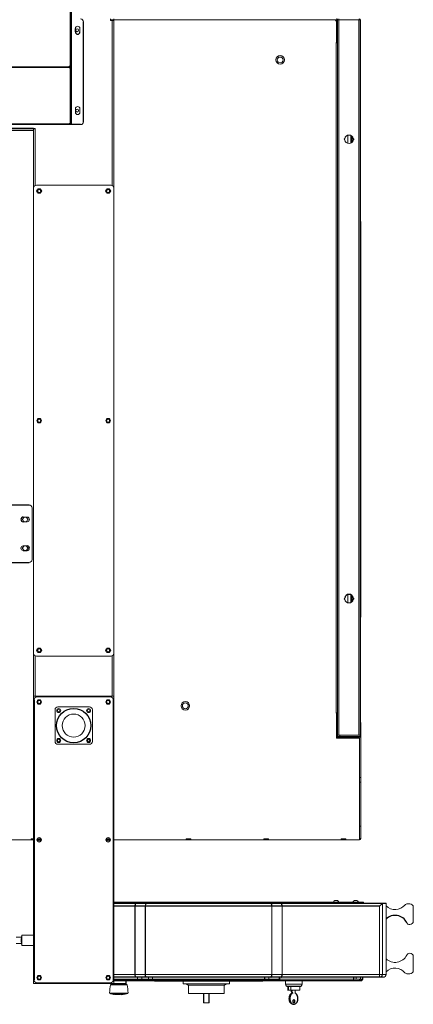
# Model space of a CAD drawing. Header units: inches. Extents: x -20 to 100, y -11 to 104.
# Tile 3 of 6: x 73 to 100, y -11 to 56. Entities that reach past the tile are written whole.
import ezdxf

# ---------------------------------------------------------------- set-up
doc = ezdxf.new("R2010")
doc.units = ezdxf.units.IN
doc.header["$MEASUREMENT"] = 0

msp = doc.modelspace()

# ---------------------------------------------------------------- linework, layer by layer
at = {"color": 7, "linetype": 'Continuous', "lineweight": 25}
for p, q in [((76.909, 57.116), (76.909, 49.035)), ((77.815, 49.232), (77.815, 56.083)), ((96.724, 7.173), (96.724, 56.213)), ((77.264, 55.394), (77.264, 55.63)), ((76.831, 52.947), (71.24, 52.947)), ((76.988, 53.087), (76.909, 53.087)), ((77.618, 49.035), (71.161, 49.035)), ((76.831, 49.061), (71.24, 49.061)), ((74.39, 48.642), (71.24, 48.642)), ((74.39, 48.768), (71.366, 48.768)), ((76.909, 49.082), (76.831, 49.082)), ((76.831, 49.035), (76.831, 49.082)), ((96.142, 48.302), (96.142, 47.761)), ((96.841, 15.274), (96.841, 42.404)), ((74.094, 22.953), (9.134, 22.953)), ((73.681, 19.843), (73.957, 19.843)), ((22.717, 19.016), (74.094, 19.016)), ((96.22, 16.315), (96.22, 16.756)), ((96.228, 16.323), (96.228, 16.748)), ((74.429, 9.606), (74.429, -9.606)), ((96.791, 7.047), (96.791, 7.118)), ((74.886, 0), (74.681, 0)), ((79.61, 0), (79.406, 0)), ((79.902, -4.352), (98.563, -4.352)), ((98.114, -4.549), (79.902, -4.549)), ((81.366, -9.23), (81.366, -4.549)), ((82.069, -9.23), (82.069, -4.549)), ((98.312, -4.352), (98.309, -4.354)), ((98.366, -9.427), (79.902, -9.427)), ((90.242, -9.677), (90.242, -9.427)), ((91.231, -9.427), (91.231, -9.677)), ((96.968, -9.552), (96.968, -9.427)), ((80.808, -9.953), (79.675, -9.953)), ((79.73, -9.843), (79.73, -9.852)), ((79.734, -9.852), (79.734, -9.946)), ((79.902, -9.552), (91.231, -9.552)), ((96.843, -9.677), (79.902, -9.677)), ((80.749, -9.946), (80.749, -9.852)), ((80.753, -9.852), (80.753, -9.677)), ((84.858, -9.872), (85.021, -9.956)), ((87.462, -9.956), (87.626, -9.872)), ((96.843, -9.677), (96.968, -9.552)), ((79.796, -10.568), (79.905, -10.581)), ((79.903, -10.552), (80.062, -10.552)), ((80.416, -10.594), (80.515, -10.587)), ((80.595, -10.579), (80.687, -10.567)), ((86.05, -10.547), (86.05, -11.171)), ((86.434, -11.171), (86.434, -10.547)), ((92.183, -11.277), (92.239, -11.277))]:
    msp.add_line(p, q, dxfattribs=at)
at = {"color": 142, "linetype": 'Continuous', "lineweight": 18, "true_color": 0x0080c0}
for p, q in [((76.988, 56.752), (76.988, 49.114)), ((79.665, 56.181), (79.665, 56.299)), ((95.15, 56.22), (79.665, 56.22)), ((79.902, 56.181), (79.665, 56.181)), ((79.776, 44.869), (79.776, 56.181)), ((79.902, -9.843), (79.902, 56.299)), ((95.112, 56.22), (95.112, 56.196)), ((95.141, 56.22), (95.141, 56.163)), ((95.141, 56.213), (95.157, 56.213)), ((95.151, 56.142), (95.157, 56.142)), ((95.157, 54.646), (95.157, 56.213)), ((95.236, 56.299), (95.236, 56.22)), ((96.724, 56.22), (95.236, 56.22)), ((95.237, 56.22), (95.236, 56.213)), ((95.236, 56.213), (95.236, 7.055)), ((95.236, 56.213), (96.811, 56.213)), ((95.323, 56.213), (95.323, 7.173)), ((95.335, 56.299), (95.335, 56.22)), ((96.72, 56.213), (96.72, 56.299)), ((96.724, 56.299), (96.724, 56.22)), ((96.811, 7.173), (96.811, 56.213)), ((77.579, 55.63), (77.579, 55.394)), ((95.15, 54.665), (95.15, 8.681)), ((95.157, 54.665), (95.15, 54.665)), ((95.15, 54.646), (95.236, 54.646)), ((76.831, 53.008), (71.24, 53.008)), ((76.831, 53.038), (76.831, 52.926)), ((76.831, 53.038), (76.909, 53.038)), ((76.831, 52.926), (76.909, 52.926)), ((76.909, 52.947), (76.988, 52.947)), ((79.902, 52.567), (79.909, 52.567)), ((79.909, 52.157), (79.902, 52.157)), ((79.909, 52.567), (79.909, 52.157)), ((77.264, 49.882), (77.264, 50.118)), ((77.579, 50.118), (77.579, 49.882)), ((74.516, 48.78), (74.39, 48.78)), ((74.39, 48.78), (74.39, -9.843)), ((74.516, 48.76), (74.39, 48.76)), ((74.516, 48.78), (74.516, 44.869)), ((76.988, 49.172), (76.909, 49.172)), ((76.917, 49.172), (76.917, 49.035)), ((95.945, 48.316), (95.945, 47.747)), ((96.228, 48.244), (96.228, 47.819)), ((96.339, 47.999), (96.339, 48.064)), ((96.346, 48.006), (96.346, 48.057)), ((79.705, 44.882), (74.587, 44.882)), ((96.821, 42.406), (96.811, 42.406)), ((96.811, 42.404), (96.841, 42.404)), ((96.821, 42.406), (96.821, 42.404)), ((74.291, 22.756), (74.291, 19.213)), ((73.957, 22.126), (73.681, 22.126)), ((73.681, 21.811), (73.957, 21.811)), ((73.957, 20.157), (73.681, 20.157)), ((95.945, 16.82), (95.945, 16.251)), ((96.14, 16.807), (96.14, 16.264)), ((96.142, 16.265), (96.142, 16.806)), ((96.339, 16.503), (96.339, 16.568)), ((96.346, 16.51), (96.346, 16.561)), ((96.811, 15.285), (96.841, 15.285)), ((96.811, 15.271), (96.821, 15.271)), ((96.821, 15.271), (96.821, 15.285)), ((96.841, 15.274), (96.821, 15.274)), ((74.516, 12.612), (74.516, 9.843)), ((74.587, 12.598), (79.705, 12.598)), ((79.776, 9.843), (79.776, 12.612)), ((74.382, 9.638), (74.382, 10.047)), ((74.382, 10.047), (74.39, 10.047)), ((74.39, 9.638), (74.382, 9.638)), ((79.902, 9.843), (74.39, 9.843)), ((74.469, 9.724), (74.39, 9.724)), ((74.587, 9.799), (74.587, 9.843)), ((79.665, 9.803), (74.626, 9.803)), ((75.157, 9.843), (75.157, 9.803)), ((75.177, 9.803), (75.177, 9.843)), ((79.114, 9.803), (79.114, 9.843)), ((79.134, 9.803), (79.134, 9.843)), ((79.705, 9.843), (79.705, 9.799)), ((79.902, 9.724), (79.823, 9.724)), ((79.862, -9.606), (79.862, 9.606)), ((79.902, 10.047), (79.909, 10.047)), ((79.909, 9.638), (79.902, 9.638)), ((79.909, 10.047), (79.909, 9.638)), ((75.866, 6.752), (75.866, 8.917)), ((76.063, 9.114), (78.228, 9.114)), ((78.425, 8.917), (78.425, 6.752)), ((95.15, 8.701), (95.236, 8.701)), ((95.157, 8.681), (95.15, 8.681)), ((95.157, 6.969), (95.157, 8.701)), ((96.831, 8.035), (96.811, 8.035)), ((96.831, 8.035), (96.831, 0.087)), ((96.752, 6.969), (95.157, 6.969)), ((96.811, 7.173), (95.236, 7.173)), ((95.236, 7.173), (95.237, 7.165)), ((95.236, 7.165), (96.724, 7.165)), ((96.724, 7.087), (95.236, 7.087)), ((95.244, 7.047), (96.831, 7.047)), ((95.394, 7.165), (95.394, 7.087)), ((95.492, 7.087), (95.492, 7.047)), ((95.571, 7.087), (95.571, 7.047)), ((95.579, 7.087), (95.579, 7.047)), ((96.705, 7.047), (96.705, 7.087)), ((96.72, 7.165), (96.72, 7.173)), ((96.752, 0), (96.752, 6.969)), ((78.228, 6.555), (76.063, 6.555)), ((96.831, 4.272), (96.752, 4.272)), ((96.752, 3.957), (96.831, 3.957)), ((96.831, 0.945), (96.752, 0.945)), ((74.39, 0), (50.781, 0)), ((74.232, 0.079), (74.232, 0)), ((74.39, 0.079), (74.232, 0.079)), ((74.681, 0.003), (74.886, 0.003)), ((79.406, 0.003), (79.61, 0.003)), ((79.547, 0.003), (79.547, 0)), ((95.807, 0), (79.902, 0)), ((84.862, 0.079), (84.862, 0)), ((85.177, 0.079), (84.862, 0.079)), ((85.177, 0), (85.177, 0.079)), ((90.492, 0.079), (90.177, 0.079)), ((90.177, 0.079), (90.177, 0)), ((90.335, 0), (90.335, 0.079)), ((90.492, 0), (90.492, 0.079)), ((95.492, 0.079), (95.492, 0)), ((95.807, 0.079), (95.492, 0.079)), ((95.807, 0), (95.807, 0.079)), ((96.752, 0), (95.807, 0)), ((96.752, 0.092), (96.831, 0.092)), ((96.752, 0.092), (96.831, 0.092)), ((79.902, -4.274), (97.018, -4.274)), ((82.893, -4.352), (82.893, -4.274)), ((83.134, -4.274), (83.134, -4.352)), ((84.261, -4.352), (84.261, -4.274)), ((84.502, -4.274), (84.502, -4.352)), ((88.4, -4.352), (88.4, -4.274)), ((88.687, -4.274), (88.687, -4.352)), ((89.488, -4.352), (89.488, -4.274)), ((89.775, -4.274), (89.775, -4.352)), ((90.73, -9.23), (90.73, -4.549)), ((91.433, -9.23), (91.433, -4.549)), ((94.951, -4.263), (95.325, -4.263)), ((95.048, -4.165), (95.227, -4.165)), ((96.018, -4.352), (96.018, -4.274)), ((96.289, -4.263), (96.663, -4.263)), ((96.387, -4.165), (96.566, -4.165)), ((97.018, -4.274), (97.018, -4.352)), ((98.114, -4.549), (98.309, -4.354)), ((98.114, -9.427), (98.114, -4.549)), ((98.309, -4.354), (98.309, -9.23)), ((98.563, -9.23), (98.563, -4.352)), ((100.033, -4.391), (100.193, -4.391)), ((100.429, -4.628), (100.429, -5.572)), ((100.193, -5.809), (100.188, -5.809)), ((73.579, -6.668), (73.198, -6.668)), ((73.602, -6.535), (73.555, -6.807)), ((74.39, -6.535), (73.602, -6.535)), ((73.602, -7.244), (73.602, -6.535)), ((73.198, -7.112), (73.579, -7.112)), ((73.554, -6.813), (73.541, -6.89)), ((73.541, -6.89), (73.554, -6.966)), ((73.555, -6.973), (73.602, -7.244)), ((73.602, -7.244), (74.39, -7.244)), ((100.188, -7.774), (100.193, -7.774)), ((100.429, -8.01), (100.429, -8.955)), ((79.902, -9.23), (98.563, -9.23)), ((81.528, -9.677), (81.528, -9.427)), ((81.815, -9.427), (81.815, -9.552)), ((82.271, -9.552), (82.271, -9.427)), ((82.557, -9.427), (82.557, -9.677)), ((90.529, -9.427), (90.529, -9.552)), ((91.271, -9.427), (91.271, -9.677)), ((96.32, -9.677), (96.32, -9.427)), ((96.351, -9.552), (96.351, -9.427)), ((96.512, -9.552), (96.512, -9.427)), ((96.818, -9.427), (96.818, -9.552)), ((100.033, -9.191), (100.193, -9.191)), ((74.469, -9.724), (74.39, -9.724)), ((74.39, -9.843), (79.902, -9.843)), ((74.587, -9.843), (74.587, -9.799)), ((74.626, -9.803), (79.665, -9.803)), ((75.157, -9.843), (75.157, -9.803)), ((75.177, -9.843), (75.177, -9.803)), ((79.114, -9.843), (79.114, -9.803)), ((79.134, -9.843), (79.134, -9.803)), ((80.8, -9.946), (79.683, -9.946)), ((79.705, -9.799), (79.705, -9.843)), ((79.73, -9.852), (80.753, -9.852)), ((79.902, -9.724), (79.823, -9.724)), ((82.68, -9.682), (82.68, -9.677)), ((82.68, -9.682), (90.12, -9.682)), ((82.71, -9.682), (82.71, -9.677)), ((82.782, -9.682), (82.782, -9.677)), ((82.88, -9.682), (82.88, -9.677)), ((84.657, -9.682), (84.657, -9.872)), ((87.826, -9.872), (84.657, -9.872)), ((85.021, -9.956), (85.021, -10.547)), ((87.462, -9.956), (85.021, -9.956)), ((87.462, -10.547), (87.462, -9.956)), ((87.826, -9.872), (87.826, -9.682)), ((89.92, -9.677), (89.92, -9.682)), ((90.09, -9.677), (90.09, -9.682)), ((91.271, -9.552), (96.968, -9.552)), ((91.675, -9.677), (91.675, -9.895)), ((91.675, -9.895), (92.809, -9.895)), ((91.743, -10.025), (92.74, -10.025)), ((91.757, -10.051), (92.726, -10.051)), ((91.822, -10.051), (91.822, -10.318)), ((91.878, -10.318), (91.878, -10.051)), ((92.033, -10.318), (92.033, -10.051)), ((92.1, -10.025), (92.1, -10.051)), ((92.155, -10.025), (92.155, -10.051)), ((92.336, -10.025), (92.336, -10.051)), ((92.661, -10.318), (92.661, -10.051)), ((92.809, -9.895), (92.809, -9.677)), ((96.694, -9.677), (96.818, -9.552)), ((79.612, -10.502), (80.872, -10.502)), ((79.623, -10.52), (80.86, -10.52)), ((79.663, -10.502), (79.663, -10.52)), ((79.663, -10.536), (79.67, -10.536)), ((79.67, -10.502), (79.67, -10.52)), ((79.677, -10.52), (79.677, -10.502)), ((79.748, -10.559), (79.742, -10.559)), ((79.789, -10.567), (80.694, -10.567)), ((79.887, -10.579), (79.873, -10.578)), ((79.873, -10.586), (79.873, -10.578)), ((79.876, -10.536), (80.607, -10.536)), ((79.877, -10.502), (79.877, -10.52)), ((80.065, -10.551), (79.902, -10.551)), ((80.557, -10.559), (79.926, -10.559)), ((79.931, -10.584), (79.931, -10.592)), ((79.97, -10.596), (79.97, -10.588)), ((79.97, -10.596), (80.336, -10.596)), ((79.976, -10.589), (79.99, -10.59)), ((80.01, -10.579), (80.365, -10.579)), ((80.01, -10.587), (80.365, -10.587)), ((80.01, -10.587), (80.064, -10.596)), ((80.063, -10.536), (80.063, -10.559)), ((80.068, -10.557), (80.068, -10.536)), ((80.118, -10.579), (80.118, -10.587)), ((80.329, -10.598), (80.444, -10.592)), ((80.336, -10.596), (80.329, -10.598)), ((80.41, -10.581), (80.349, -10.584)), ((80.365, -10.579), (80.37, -10.578)), ((80.37, -10.586), (80.365, -10.587)), ((80.444, -10.584), (80.366, -10.588)), ((80.37, -10.578), (80.444, -10.584)), ((80.444, -10.592), (80.37, -10.586)), ((80.384, -10.595), (80.419, -10.595)), ((80.406, -10.598), (80.406, -10.594)), ((80.419, -10.596), (80.406, -10.598)), ((80.507, -10.588), (80.513, -10.588)), ((80.513, -10.588), (80.596, -10.579)), ((80.596, -10.587), (80.513, -10.596)), ((80.513, -10.588), (80.513, -10.596)), ((80.596, -10.579), (80.602, -10.579)), ((80.596, -10.579), (80.596, -10.587)), ((80.606, -10.52), (80.606, -10.502)), ((80.606, -10.517), (80.757, -10.517)), ((80.757, -10.517), (80.772, -10.502)), ((80.804, -10.502), (80.804, -10.52)), ((80.813, -10.502), (80.813, -10.52)), ((80.813, -10.536), (80.82, -10.536)), ((80.814, -10.52), (80.814, -10.502)), ((87.462, -10.547), (85.021, -10.547)), ((92.661, -10.318), (91.801, -10.318)), ((92.155, -10.332), (92.047, -10.332)), ((92.047, -10.332), (92.047, -10.391)), ((92.047, -10.391), (92.105, -10.505)), ((92.102, -10.391), (92.047, -10.391)), ((92.1, -10.318), (92.1, -10.332)), ((92.102, -10.332), (92.102, -10.391)), ((92.102, -10.391), (92.161, -10.505)), ((92.161, -10.505), (92.105, -10.505)), ((92.155, -10.318), (92.155, -10.332)), ((92.336, -10.515), (92.336, -10.318)), ((86.05, -11.171), (86.434, -11.171))]:
    msp.add_line(p, q, dxfattribs=at)
at = {"color": 7, "linetype": 'Continuous', "lineweight": 25, "flags": 128}
for points in [[(81.366, -4.549), (81.367, -4.515), (81.37, -4.482), (81.375, -4.451), (81.381, -4.423), (81.388, -4.398), (81.397, -4.379), (81.407, -4.364), (81.417, -4.355), (81.428, -4.352)], [(90.73, -4.549), (90.729, -4.511), (90.726, -4.474), (90.72, -4.44), (90.712, -4.41), (90.703, -4.386), (90.692, -4.367), (90.68, -4.356), (90.668, -4.352)], [(91.433, -4.549), (91.432, -4.515), (91.43, -4.482), (91.425, -4.451), (91.419, -4.423), (91.411, -4.398), (91.402, -4.379), (91.392, -4.364), (91.382, -4.355), (91.371, -4.352)], [(81.428, -9.427), (81.416, -9.423), (81.405, -9.412), (81.394, -9.394), (81.384, -9.369), (81.377, -9.34), (81.371, -9.306), (81.367, -9.269), (81.366, -9.23)], [(82.131, -9.427), (82.119, -9.423), (82.107, -9.412), (82.097, -9.394), (82.087, -9.369), (82.079, -9.34), (82.074, -9.306), (82.07, -9.269), (82.069, -9.23)], [(90.668, -9.427), (90.679, -9.424), (90.69, -9.415), (90.699, -9.401), (90.708, -9.381), (90.716, -9.357), (90.722, -9.329), (90.727, -9.298), (90.73, -9.264), (90.73, -9.23)], [(91.371, -9.427), (91.382, -9.424), (91.392, -9.415), (91.402, -9.401), (91.411, -9.381), (91.419, -9.357), (91.425, -9.329), (91.43, -9.298), (91.432, -9.264), (91.433, -9.23)], [(79.873, -10.578), (79.905, -10.582), (79.931, -10.584)], [(79.964, -10.588), (79.97, -10.588), (80.041, -10.592)], [(92.161, -10.505), (92.112, -10.533), (92.068, -10.572), (92.03, -10.623), (91.999, -10.683), (91.977, -10.749), (91.964, -10.821), (91.961, -10.895), (91.967, -10.968), (91.983, -11.039), (92.008, -11.104), (92.041, -11.161), (92.081, -11.208), (92.127, -11.244), (92.177, -11.267), (92.228, -11.277), (92.281, -11.273), (92.331, -11.255), (92.379, -11.224), (92.421, -11.181), (92.457, -11.127), (92.486, -11.065), (92.505, -10.997), (92.516, -10.924), (92.516, -10.85), (92.507, -10.777), (92.488, -10.708), (92.461, -10.646), (92.425, -10.591), (92.383, -10.547), (92.336, -10.515)]]:
    msp.add_lwpolyline(points, dxfattribs=at)
at = {"color": 142, "linetype": 'Continuous', "lineweight": 18, "true_color": 0x0080c0, "flags": 128}
for points in [[(82.069, -4.549), (82.07, -4.515), (82.073, -4.482), (82.077, -4.451), (82.084, -4.423), (82.091, -4.398), (82.1, -4.379), (82.11, -4.364), (82.12, -4.355), (82.131, -4.352)], [(79.717, -10.55), (79.713, -10.549), (79.707, -10.547)], [(79.741, -10.557), (79.744, -10.557), (79.746, -10.558), (79.747, -10.558), (79.748, -10.559), (79.748, -10.559)], [(79.875, -10.538), (79.873, -10.537), (79.873, -10.537), (79.873, -10.536), (79.875, -10.536), (79.876, -10.536)], [(79.931, -10.592), (79.905, -10.59), (79.873, -10.586)], [(79.931, -10.584), (79.963, -10.588), (79.968, -10.588)], [(80.045, -10.537), (80.051, -10.546), (80.062, -10.552), (80.065, -10.551)], [(80.607, -10.536), (80.609, -10.536), (80.61, -10.536), (80.61, -10.537), (80.61, -10.538), (80.608, -10.538)], [(92.105, -10.505), (92.057, -10.533), (92.013, -10.572), (91.974, -10.623), (91.944, -10.683), (91.921, -10.749), (91.908, -10.821), (91.905, -10.895), (91.911, -10.968), (91.927, -11.039), (91.952, -11.104), (91.985, -11.161), (92.026, -11.208), (92.071, -11.244), (92.121, -11.267), (92.173, -11.277), (92.183, -11.277)], [(92.239, -10.954), (92.211, -10.962), (92.187, -10.983), (92.17, -11.014), (92.163, -11.053), (92.165, -11.092), (92.178, -11.128), (92.198, -11.155), (92.225, -11.169), (92.253, -11.169), (92.279, -11.155), (92.3, -11.128), (92.312, -11.092), (92.315, -11.053), (92.307, -11.014), (92.29, -10.983), (92.266, -10.962), (92.239, -10.954)]]:
    msp.add_lwpolyline(points, dxfattribs=at)
at = {"color": 142, "linetype": 'Continuous', "lineweight": 18, "true_color": 0x0080c0}
for centre, radius in [((77.382, 55.512), 0.102), ((91.299, 53.472), 0.295), ((91.299, 53.472), 0.202), ((77.382, 50), 0.102), ((74.783, 44.488), 0.102), ((79.508, 44.488), 0.102), ((74.783, 28.74), 0.157), ((74.783, 28.74), 0.102), ((79.508, 28.74), 0.157), ((79.508, 28.74), 0.102), ((74.783, 12.992), 0.102), ((79.508, 12.992), 0.102), ((74.783, 9.449), 0.157), ((74.783, 9.449), 0.102), ((79.508, 9.449), 0.157), ((79.508, 9.449), 0.102), ((84.801, 9.193), 0.295), ((76.122, 8.858), 0.138), ((76.122, 8.858), 0.0827), ((78.169, 8.858), 0.138), ((78.169, 8.858), 0.0827), ((84.801, 9.193), 0.202), ((77.146, 7.835), 0.787), ((76.122, 6.811), 0.138), ((76.122, 6.811), 0.0827), ((78.169, 6.811), 0.138), ((74.783, 0), 0.157), ((74.783, 0), 0.102), ((79.508, 0), 0.157), ((79.508, 0), 0.102), ((74.783, -9.449), 0.157), ((74.783, -9.449), 0.102), ((79.508, -9.449), 0.157), ((79.508, -9.449), 0.102)]:
    msp.add_circle(centre, radius, dxfattribs=at)
at = {"color": 7, "linetype": 'Continuous', "lineweight": 25}
for centre, radius in [((74.783, 44.488), 0.157), ((79.508, 44.488), 0.157), ((74.783, 12.992), 0.157), ((79.508, 12.992), 0.157), ((77.146, 7.835), 1.181), ((78.169, 6.811), 0.0827)]:
    msp.add_circle(centre, radius, dxfattribs=at)
at = {"color": 142, "linetype": 'Continuous', "lineweight": 18, "true_color": 0x0080c0}
for centre, radius, start, end in [((77.618, 56.083), 0.197, 360, 90), ((95.039, 56.102), 0.118, 360, 90), ((95.15, 56.213), 0.0866, 0, 90), ((95.323, 56.213), 0.00787, 90, 180), ((96.724, 56.213), 0.0866, 0, 90), ((96.724, 56.213), 0.00787, 0, 90), ((77.421, 55.63), 0.157, 0, 180), ((77.421, 50.118), 0.157, 0, 180), ((77.421, 49.882), 0.157, 180, 0), ((77.618, 49.232), 0.197, 270, 0), ((95.731, 48.031), 0.0394, 90, 270), ((96.024, 48.031), 0.295, 7.66226, 172.33774), ((96.024, 48.031), 0.295, 187.66226, 352.33774), ((96.316, 48.031), 0.0394, 270, 90), ((74.587, 44.685), 0.197, 90, 180), ((79.705, 44.685), 0.197, 0, 90), ((74.094, 22.756), 0.197, 360, 90), ((73.662, 21.969), 0.0394, 90, 270), ((73.819, 21.969), 0.161, 102.68038, 165.88302), ((73.819, 21.969), 0.161, 194.11698, 257.31962), ((73.819, 21.969), 0.161, 14.11698, 77.31962), ((73.819, 21.969), 0.161, 282.68038, 345.88302), ((73.957, 21.969), 0.157, 270, 90), ((73.975, 21.969), 0.0394, 270, 90), ((73.681, 20), 0.157, 90, 270), ((73.662, 20), 0.0394, 90, 270), ((73.819, 20), 0.161, 102.68038, 165.88302), ((73.819, 20), 0.161, 194.11698, 257.31962), ((73.819, 20), 0.161, 14.11698, 77.31962), ((73.819, 20), 0.161, 282.68038, 345.88302), ((73.975, 20), 0.0394, 270, 90), ((74.094, 19.213), 0.197, 270, 0), ((95.731, 16.535), 0.0394, 90, 270), ((96.024, 16.535), 0.295, 187.66226, 352.33774), ((96.316, 16.535), 0.0394, 270, 90), ((74.587, 12.795), 0.197, 180, 270), ((79.705, 12.795), 0.197, 270, 360), ((74.626, 9.606), 0.197, 90, 180), ((79.665, 9.606), 0.197, 0, 90), ((76.063, 8.917), 0.197, 90, 180), ((78.228, 8.917), 0.197, 360, 90), ((76.063, 6.752), 0.197, 180, 270), ((78.228, 6.752), 0.197, 270, 360), ((95.244, 7.055), 0.0866, 180, 270), ((95.244, 7.055), 0.00787, 180, 270), ((95.323, 7.173), 0.00787, 180, 270), ((96.724, 7.173), 0.0866, 270, 0), ((96.724, 7.173), 0.00787, 270, 360), ((96.744, 0.087), 0.0866, 275.21591, 360), ((95.1, -4.314), 0.157, 109.0541, 160.9459), ((95.176, -4.314), 0.157, 19.0541, 70.9459), ((96.438, -4.314), 0.157, 109.0541, 160.9459), ((96.515, -4.314), 0.157, 19.0541, 70.9459), ((99.18, -3.899), 0.886, 225.88879, 319.5245), ((100.033, -4.628), 0.236, 90, 139.5245), ((100.193, -4.628), 0.236, 0, 90), ((100.188, -5.572), 0.236, 206.01437, 270), ((100.193, -5.572), 0.236, 270, 0), ((73.767, -6.89), 0.226, 160.30987, 180.01006), ((73.767, -6.89), 0.226, 179.98994, 199.69013), ((99.18, -7.518), 0.886, 225.88879, 333.98563), ((100.188, -8.01), 0.236, 90, 153.98563), ((100.193, -8.01), 0.236, 360, 90), ((98.113, -9.231), 0.196, 270.21886, 0.2172), ((98.366, -9.23), 0.197, 270, 360), ((99.18, -9.683), 0.886, 40.4755, 134.11121), ((100.033, -8.955), 0.236, 220.4755, 270), ((100.193, -8.955), 0.236, 270, 0), ((74.626, -9.606), 0.197, 180, 270), ((82.485, -10.556), 2.874, 167.87245, 178.90546), ((79.665, -9.606), 0.197, 270, 360), ((79.683, -9.954), 0.00787, 90, 167.87245), ((80.8, -9.954), 0.00787, 12.12755, 90), ((77.998, -10.556), 2.874, 1.09454, 12.12755), ((91.832, -9.895), 0.157, 180, 235.59771), ((92.651, -9.895), 0.157, 304.40229, 0), ((79.88, -9.941), 0.633, 246.09012, 249.94634), ((79.653, -10.607), 0.0738, 69.05242, 76.48822), ((79.886, -9.958), 0.616, 250.43244, 256.45733), ((79.88, -9.941), 0.633, 257.38309, 261.7351), ((80.022, -10.269), 0.307, 241.35487, 249.67334), ((79.926, -10.523), 0.0356, 251.70418, 269.69853), ((80.158, -10.43), 0.156, 224.13579, 232.47812), ((80.329, -10.435), 0.149, 305.11172, 316.01048), ((80.557, -10.522), 0.0363, 270.46481, 288.13248), ((80.461, -10.269), 0.307, 290.32666, 298.64513), ((80.603, -9.941), 0.633, 278.2649, 282.61691), ((80.749, -10.595), 0.039, 100.80439, 110.59346), ((80.597, -9.958), 0.616, 283.54267, 289.56756), ((80.826, -10.593), 0.0587, 102.55042, 111.90893), ((80.603, -9.941), 0.633, 290.05366, 293.90988), ((92.138, -11.063), 0.125, 305.98719, 54.01281)]:
    msp.add_arc(centre, radius, start, end, dxfattribs=at)
at = {"color": 7, "linetype": 'Continuous', "lineweight": 25}
for centre, radius, start, end in [((95.15, 56.213), 0.00787, 360, 90), ((77.421, 55.394), 0.157, 180, 0), ((73.681, 21.969), 0.157, 90, 270), ((73.957, 20), 0.157, 270, 90), ((96.024, 16.535), 0.295, 7.66226, 172.33774), ((99.18, -6.065), 0.886, 26.01437, 134.11121), ((79.728, -10.457), 0.0945, 238.18281, 266.04135)]:
    msp.add_arc(centre, radius, start, end, dxfattribs=at)

doc.saveas('drawing.dxf')
